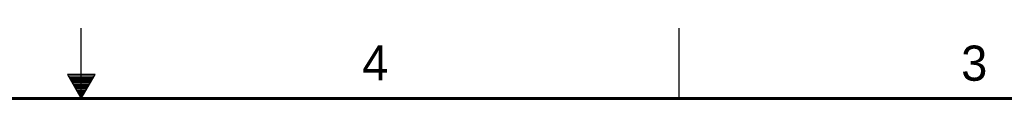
# Model space of a CAD drawing. Header units: inches. Extents: x 0 to 34, y 0 to 22.
# Tile 30 of 68: x 16.6 to 23.6, y 21.5 to 22. Entities that reach past the tile are written whole.
import ezdxf

# ---------------------------------------------------------------- set-up
doc = ezdxf.new("R2010")
doc.units = ezdxf.units.IN
doc.header["$LTSCALE"] = 1.87
doc.header["$MEASUREMENT"] = 0
doc.layers.get('0').update_dxf_attribs({"linetype": 'CONTINUOUS'})
doc.styles.add('TEXTSTYLE_2', font='txt')

msp = doc.modelspace()

# ---------------------------------------------------------------- linework, layer by layer
at = {"color": 2, "linetype": 'CONTINUOUS'}
for p, q in [((17, 21.5), (17, 22)), ((21.25, 22), (21.25, 21.5)), ((16.902, 21.6697), (17, 21.5)), ((17.098, 21.6697), (16.902, 21.6697)), ((16.9076, 21.66), (17.0924, 21.66)), ((16.9134, 21.65), (17.0866, 21.65)), ((16.9192, 21.64), (17.0808, 21.64)), ((17, 21.5), (17.098, 21.6697)), ((16.925, 21.63), (17.0751, 21.63)), ((16.9307, 21.62), (17.0693, 21.62)), ((16.9365, 21.61), (17.0635, 21.61)), ((16.9423, 21.6), (17.0578, 21.6)), ((16.9481, 21.59), (17.052, 21.59)), ((16.9538, 21.58), (17.0462, 21.58)), ((16.9596, 21.57), (17.0404, 21.57)), ((16.9654, 21.56), (17.0347, 21.56)), ((16.9712, 21.55), (17.0289, 21.55)), ((16.9769, 21.54), (17.0231, 21.54)), ((16.9827, 21.53), (17.0173, 21.53)), ((16.9885, 21.52), (17.0116, 21.52)), ((16.9942, 21.51), (17.0058, 21.51))]:
    msp.add_line(p, q, dxfattribs=at)
at = {"color": 7, "linetype": 'CONTINUOUS', "const_width": 0.02}
msp.add_lwpolyline([(33.5, 21.5), (0.5, 21.5)], dxfattribs=at)

# ---------------------------------------------------------------- texts
at = {"color": 2, "linetype": 'CONTINUOUS', "char_height": 0.25, "width": 0.25, "attachment_point": 1, "line_spacing_factor": 0.9, "style": 'TEXTSTYLE_2'}
for s, insert in [('4', (18.9977, 21.8777)), ('3', (23.257, 21.8759))]:
    msp.add_mtext(s, dxfattribs=dict(at, insert=insert))

doc.saveas('drawing.dxf')
